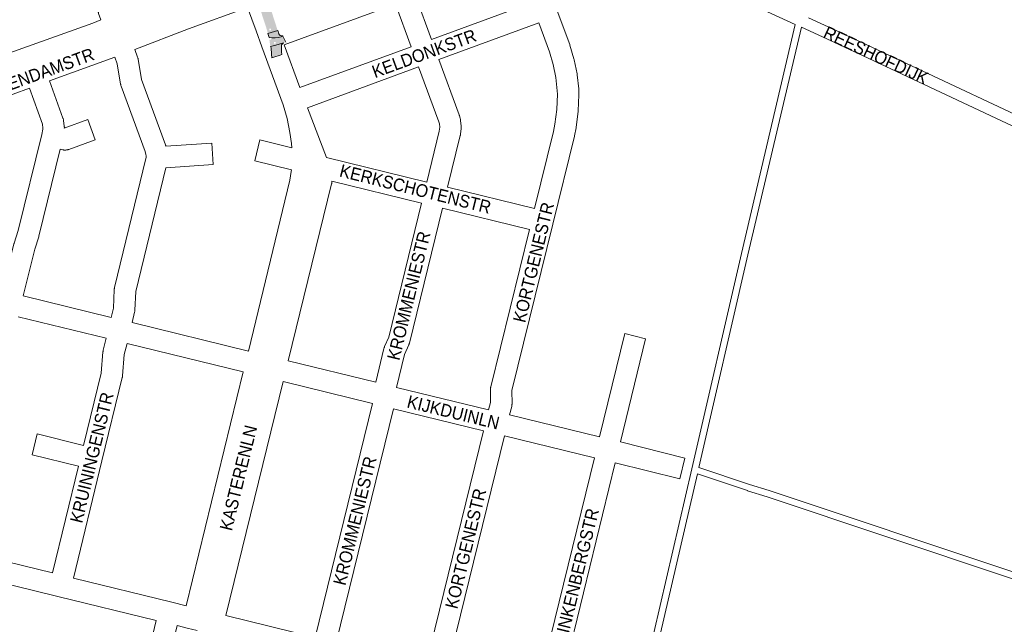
# Paper-space layout 'Layout1' of a CAD drawing. Header units: metres. Extents: x 123097 to 144122, y 392739 to 407589.
# Tile 59 of 256: x 128180 to 128777, y 398353 to 398719. Entities that reach past the tile are written whole.
import ezdxf
from ezdxf.enums import TextEntityAlignment as Align

# ---------------------------------------------------------------- set-up
doc = ezdxf.new("R2010")
doc.units = ezdxf.units.M
doc.header["$MEASUREMENT"] = 0
for name, color, linetype, lineweight in [('gs-anno-wegen algemeen tekst', 7, 'Continuous', 0), ('gs-knt-fietspaden', 7, 'Continuous', 0), ('gs-knt-paden', 7, 'Continuous', 0), ('gs-knt-wegen algemeen', 7, 'Continuous', 0), ('ir-ARC-asfalt-hoofdwegen-te inspecteren', 5, 'Continuous', 0)]:
    doc.layers.add(name, color=color, linetype=linetype, lineweight=lineweight)
doc.styles.add('Style-Arial', font='arial.ttf')

psp = doc.layouts.get("Layout1")

# ---------------------------------------------------------------- hatches: boundary and pattern name
at = {"layer": 'ir-ARC-asfalt-hoofdwegen-te inspecteren', "linetype": 'Continuous', "lineweight": 13}
h = psp.add_hatch(color=5, dxfattribs=at)
h.paths.add_polyline_path([(128302.546, 398805.644, 1.0097835), (128303.459, 398805.97), (128303.372, 398806.2), (128307.258, 398807.633), (128307.451, 398807.041, -0.0576332), (128308.395, 398802.146), (128308.622, 398799.324), (128308.62, 398799.324), (128308.684, 398798.576), (128308.684, 398798.576), (128308.766, 398797.63, 0.0436318), (128312.186, 398781.145), (128312.184, 398781.145), (128312.21, 398781.064, 0.0001793), (128312.23, 398780.998), (128312.368, 398780.58), (128312.416, 398780.431), (128312.417, 398780.432), (128313.942, 398775.803), (128318.828, 398762.522), (128318.957, 398762.17), (128318.959, 398762.171), (128322.738, 398752.067), (128327.799, 398738.257), (128327.799, 398738.257), (128328.057, 398737.553), (128328.057, 398737.553), (128329.673, 398733.145), (128330.335, 398731.262), (128331.111, 398728.752), (128332.19, 398725.553), (128335.22, 398716.161), (128335.217, 398716.16), (128335.332, 398715.813), (128336.353, 398712.648), (128330.469, 398710.87), (128329.814, 398713.101), (128329.824, 398713.104), (128329.711, 398713.452), (128329.708, 398713.462), (128325.222, 398727.262), (128325.156, 398727.47), (128324.55, 398729.371), (128322.131, 398735.943), (128322.132, 398735.943), (128322, 398736.3), (128320.032, 398741.648), (128320.032, 398742.101), (128319.865, 398742.101), (128318.337, 398746.253), (128318.338, 398746.253), (128318.199, 398746.63), (128315.183, 398754.825), (128313.28, 398760.027), (128312.29, 398762.707), (128312.294, 398762.708), (128312.034, 398763.412), (128312.03, 398763.41), (128310.692, 398767.033), (128307.089, 398776.77), (128306.129, 398779.415), (128306.131, 398779.415), (128306.001, 398779.767), (128304.445, 398783.965), (128301.453, 398792.416), (128301.082, 398793.915), (128299.979, 398798.522), (128298.692, 398803.723), (128298.461, 398804.387), (128302.441, 398805.92)])
h.paths.add_polyline_path([(128331.313, 398712.754), (128331.313, 398713.754), (128332.313, 398713.754), (128332.313, 398712.754)], flags=16)
h.paths.add_polyline_path([(128322.248, 398739.545), (128322.248, 398740.545), (128323.248, 398740.545), (128323.248, 398739.545)], flags=16)
at = {"layer": 'ir-ARC-asfalt-hoofdwegen-te inspecteren', "linetype": 'Continuous', "lineweight": 13, "extrusion": (0, 0, -1)}
psp.add_hatch(color=5, dxfattribs=at).paths.add_polyline_path([(-128339.45, 398709.385), (-128339.475, 398709.228), (-128338.419, 398708.876, 0.1095132), (-128331.108, 398708.331), (-128330.469, 398710.87), (-128336.353, 398712.648), (-128336.978, 398710.739, -0.3846467)])
at = {"layer": 'ir-ARC-asfalt-hoofdwegen-te inspecteren', "linetype": 'Continuous', "lineweight": 13}
h = psp.add_hatch(color=5, dxfattribs=at)
h.paths.add_polyline_path([(128331.108, 398708.331, 0.1095132), (128338.419, 398708.876), (128339.475, 398709.228), (128341.215, 398705.623), (128339.934, 398705.152), (128335.305, 398703.709), (128331.918, 398702.974)])
h.paths.add_polyline_path([(128331.362, 398707.15), (128331.362, 398708.15), (128332.362, 398708.15), (128332.362, 398707.15)], flags=16)
h.paths.add_polyline_path([(128334.049, 398704.737), (128334.049, 398705.737), (128335.049, 398705.737), (128335.049, 398704.737)], flags=16)
psp.add_hatch(color=5, dxfattribs=at).paths.add_polyline_path([(128339.934, 398705.152, 0.3132687), (128338.639, 398703.386), (128338.618, 398701.194), (128338.655, 398699.359), (128338.776, 398698.584), (128338.947, 398698.116), (128337.763, 398697.729), (128333.946, 398696.482), (128332.739, 398696.087), (128332.701, 398698.388), (128332.486, 398702.09), (128331.918, 398702.974), (128335.305, 398703.709)])

# ---------------------------------------------------------------- linework, layer by layer
at = {"layer": 'gs-knt-fietspaden', "color": 7, "linetype": 'Continuous', "flags": 128}
for points in [[(128650.07, 398716.356), (128557.937, 398758.709), (128541.238, 398766.234), (128540.302, 398766.656), (128527.342, 398771.855)], [(128407.804, 398728.7), (128340.253, 398703.966)], [(128658.084, 398720.399), (128677.455, 398711.493), (128677.48, 398711.482), (128839.326, 398635.562), (128858.112, 398627.14)], [(128835.354, 398629.672), (128674.511, 398705.121), (128653.796, 398714.643)]]:
    psp.add_lwpolyline(points, dxfattribs=at)
at = {"layer": 'gs-knt-paden', "color": 7, "linetype": 'Continuous', "flags": 128}
for points in [[(128533.58, 398214.929), (128587.346, 398446.888), (128587.347, 398446.891), (128617.41, 398577.487), (128617.412, 398577.496), (128650.07, 398716.356)], [(128653.796, 398714.643), (128621.327, 398576.58), (128591.673, 398447.766)], [(128591.673, 398447.766), (128622.338, 398437.536), (128634.328, 398433.759), (128634.36, 398433.749), (128780.057, 398385.134), (128780.074, 398385.128), (128789.63, 398381.844), (128790.758, 398387.108), (128806.07, 398468.845), (128806.072, 398468.853), (128816.19, 398521.665), (128825.558, 398572.631), (128828.49, 398591.3), (128828.505, 398591.381), (128830.026, 398599), (128835.354, 398629.672)], [(128782.747, 398345.522), (128787.3, 398370.96), (128787.314, 398371.027), (128788.782, 398377.884), (128778.776, 398381.323), (128633.104, 398429.93), (128621.114, 398433.707), (128621.082, 398433.717), (128590.764, 398443.831), (128537.538, 398214.204)]]:
    psp.add_lwpolyline(points, dxfattribs=at)
at = {"layer": 'gs-knt-wegen algemeen', "color": 7, "linetype": 'Continuous', "flags": 128}
for points in [[(128229.255, 398719.099), (128227.803, 398723.032), (128227.72, 398723.273), (128227.645, 398723.518), (128227.581, 398723.765), (128227.526, 398724.015), (128227.481, 398724.266), (128225.625, 398735.983), (128211.484, 398774.458), (128211.419, 398774.6), (128211.016, 398775.098), (128210.183, 398775.453), (128174.242, 398784.242)], [(128417.309, 398702.796), (128407.804, 398728.7)], [(128420.03, 398733.176), (128429.535, 398707.274)], [(128429.535, 398707.274), (128490.112, 398729.44)], [(128504.571, 398727.812), (128513.347, 398704.124), (128513.415, 398703.932), (128513.477, 398703.737), (128515.961, 398695.47), (128516.041, 398695.18), (128516.107, 398694.886), (128517.815, 398686.426), (128517.868, 398686.13), (128517.907, 398685.83), (128518.825, 398677.248), (128518.851, 398676.939), (128518.862, 398676.63), (128518.892, 398673.982), (128518.891, 398673.808), (128518.886, 398673.635), (128518.483, 398664.048), (128518.466, 398663.778), (128518.438, 398663.508), (128517.238, 398653.989), (128517.209, 398653.788), (128517.175, 398653.588), (128516.279, 398648.873), (128516.244, 398648.704), (128516.205, 398648.535), (128503.118, 398595.302), (128478.359, 398494.378), (128478.398, 398486.406), (128478.393, 398486.131), (128478.377, 398485.857), (128478.35, 398485.583), (128478.311, 398485.311), (128478.26, 398485.041), (128478.198, 398484.773), (128476.889, 398479.616)], [(128318.053, 398726.701), (128282.298, 398713.625), (128249.746, 398701.158)], [(128167.503, 398696.808), (128224.284, 398717.064), (128229.255, 398719.099)], [(128494.61, 398717.222), (128434.02, 398695.051)], [(128492.027, 398604.727), (128503.52, 398651.475), (128504.346, 398655.819), (128505.486, 398664.867), (128505.87, 398674.008), (128505.846, 398676.172), (128504.993, 398684.145), (128503.404, 398692.013), (128501.066, 398699.793), (128494.61, 398717.222)], [(128340.253, 398703.966), (128349.756, 398678.037)], [(128249.746, 398701.158), (128251.477, 398696.463), (128251.574, 398696.179), (128251.658, 398695.891), (128251.729, 398695.599), (128251.786, 398695.304), (128253.894, 398682.916), (128268.329, 398643.457), (128268.422, 398643.183), (128268.502, 398642.909), (128268.503, 398642.905), (128268.504, 398642.902)], [(128349.756, 398678.037), (128417.309, 398702.796)], [(128237.554, 398696.59), (128198.053, 398682.112)], [(128235.454, 398538.718), (128236.827, 398544.394), (128237.313, 398555.709), (128237.334, 398556.028), (128237.372, 398556.345), (128237.424, 398556.659), (128237.492, 398556.971), (128256.527, 398635.092), (128256.55, 398635.747), (128256.58, 398636.661), (128256.493, 398637.424), (128256.002, 398639.257), (128241.462, 398679.002), (128241.367, 398679.282), (128241.284, 398679.567), (128241.215, 398679.855), (128241.158, 398680.146), (128239.051, 398692.526), (128237.554, 398696.59)], [(128434.02, 398695.051), (128446.334, 398661.493), (128446.402, 398661.296), (128446.465, 398661.096), (128447.012, 398659.245), (128447.089, 398658.962), (128447.153, 398658.676), (128447.204, 398658.387), (128447.242, 398658.097), (128447.612, 398654.66), (128447.637, 398654.36), (128447.648, 398654.06), (128447.646, 398653.76), (128447.63, 398653.46), (128447.599, 398653.161), (128447.173, 398649.73), (128447.137, 398649.478), (128447.091, 398649.228), (128447.035, 398648.98), (128439.343, 398617.641)], [(128421.794, 398690.574), (128354.34, 398665.85)], [(128426.697, 398620.739), (128434.3, 398651.713), (128434.586, 398654.016), (128434.359, 398656.119), (128434.038, 398657.205), (128421.794, 398690.574)], [(128198.053, 398682.112), (128206.207, 398659.581), (128206.299, 398659.306), (128206.38, 398659.027), (128206.447, 398658.744), (128206.503, 398658.459), (128206.545, 398658.172), (128206.987, 398654.629), (128207.015, 398654.357), (128207.032, 398654.085), (128207.037, 398653.812), (128207.031, 398653.539)], [(128185.828, 398677.631), (128126.27, 398655.8)], [(128169.514, 398554.856), (128176.505, 398583.376), (128176.565, 398583.601), (128176.632, 398583.823), (128179.058, 398591.349), (128193.326, 398649.653), (128193.967, 398652.827), (128193.999, 398653.56), (128193.715, 398655.836), (128185.828, 398677.631)], [(128354.34, 398665.85), (128366.007, 398635.597)], [(128366.007, 398635.597), (128426.697, 398620.739)], [(128369.222, 398621.405), (128369.212, 398621.018), (128369.198, 398620.739), (128369.173, 398620.461), (128369.136, 398620.183), (128369.087, 398619.909), (128369.026, 398619.636), (128342.689, 398512.436)], [(128423.595, 398608.094), (128369.222, 398621.405)], [(128439.343, 398617.641), (128492.027, 398604.727)], [(128395.754, 398499.411), (128400.78, 398519.979), (128400.854, 398520.254), (128400.939, 398520.525), (128401.036, 398520.792), (128401.145, 398521.055), (128403.672, 398526.801), (128423.595, 398608.094)], [(128436.241, 398604.996), (128416.183, 398523.15), (128416.109, 398522.877), (128416.024, 398522.607), (128415.927, 398522.341), (128415.819, 398522.079), (128413.293, 398516.335), (128408.401, 398496.318)], [(128488.922, 398592.082), (128436.241, 398604.996)], [(128464.238, 398482.696), (128465.374, 398487.171), (128465.335, 398495.117), (128465.339, 398495.383), (128465.354, 398495.649), (128465.38, 398495.914), (128465.417, 398496.178), (128465.464, 398496.44), (128465.522, 398496.7), (128488.922, 398592.082)], [(128182.16, 398551.758), (128235.454, 398538.718)], [(128232.373, 398526.067), (128179.06, 398539.112)], [(128248.1, 398535.621), (128318.565, 398518.349)], [(128245.019, 398522.97), (128243.391, 398516.33), (128242.344, 398503.289), (128242.318, 398503.031), (128242.282, 398502.774), (128242.236, 398502.518), (128242.179, 398502.265), (128229.845, 398451.775), (128212.494, 398380.749)], [(128315.477, 398505.701), (128245.019, 398522.97)], [(128342.689, 398512.436), (128395.754, 398499.411)], [(128280.837, 398364.002), (128315.477, 398505.701)], [(128339.589, 398499.79), (128304.949, 398358.09)], [(128393.869, 398486.467), (128339.589, 398499.79)], [(128408.401, 398496.318), (128464.238, 398482.696)], [(128359.108, 398344.793), (128393.869, 398486.467)], [(128406.516, 398483.376), (128371.754, 398341.695)], [(128461.09, 398470.062), (128406.516, 398483.376)], [(128476.889, 398479.616), (128531.425, 398466.361)], [(128426.413, 398328.336), (128461.09, 398470.062)], [(128473.741, 398466.982), (128439.061, 398325.244)], [(128528.33, 398453.714), (128473.741, 398466.982)], [(128493.64, 398311.893), (128528.33, 398453.714)], [(128540.971, 398450.596), (128506.287, 398308.799)], [(128580.027, 398440.823), (128580.023, 398440.823), (128540.971, 398450.596)], [(128145.016, 398397.263), (128199.847, 398383.845)], [(128212.494, 398380.749), (128272.179, 398366.125), (128280.837, 398364.002)], [(128304.949, 398358.09), (128359.108, 398344.793)]]:
    psp.add_lwpolyline(points, dxfattribs=at)
for points in [[(128318.565, 398518.349), (128343.792, 398621.863), (128344.576, 398627.233), (128344.656, 398628.266), (128322.518, 398633.659, -0.3682457), (128322.511, 398633.67), (128325.588, 398646.302, -0.384785), (128325.599, 398646.309), (128344.845, 398641.621), (128344.71, 398644.106), (128343.797, 398650.785), (128342.017, 398659.32), (128339.683, 398667.686), (128326.82, 398702.783), (128323.281, 398712.438), (128318.053, 398726.701)], [(128207.031, 398653.539), (128207.028, 398653.468), (128221.353, 398658.666, -0.3626669), (128221.365, 398658.661), (128225.8, 398646.438, -0.3559133), (128225.795, 398646.427), (128209.678, 398640.578), (128209.398, 398640.484), (128209.115, 398640.403), (128208.829, 398640.334), (128208.539, 398640.279), (128208.248, 398640.236), (128207.955, 398640.207), (128207.661, 398640.191), (128207.366, 398640.189), (128207.072, 398640.199), (128206.778, 398640.224), (128206.486, 398640.261), (128206.196, 398640.311), (128204.525, 398640.641), (128191.649, 398588.026), (128191.59, 398587.8), (128191.522, 398587.577), (128189.095, 398580.05), (128182.16, 398551.758)], [(128268.504, 398642.902), (128268.625, 398642.452), (128296.352, 398644.436, -0.3845504), (128296.362, 398644.428), (128297.29, 398631.46, -0.3845514), (128297.281, 398631.45), (128268.54, 398629.393), (128250.294, 398554.511), (128249.808, 398543.201), (128249.787, 398542.885), (128249.75, 398542.571), (128249.698, 398542.258), (128249.631, 398541.949), (128248.1, 398535.621)], [(128199.847, 398383.845), (128215.653, 398448.547), (128187.512, 398455.447, -0.3681734), (128187.505, 398455.458), (128190.602, 398468.086, -0.384768), (128190.613, 398468.093), (128218.743, 398461.195), (128229.407, 398504.85), (128230.455, 398517.893), (128230.481, 398518.153), (128230.517, 398518.411), (128230.564, 398518.667), (128230.621, 398518.922), (128232.373, 398526.067)], [(128531.425, 398466.361), (128546.738, 398528.934, -0.3847725), (128546.749, 398528.941), (128559.373, 398525.851), (128559.377, 398525.85, -0.3998127), (128559.384, 398525.839), (128559.383, 398525.835), (128544.066, 398463.243)], [(128544.066, 398463.243), (128583.18, 398453.454), (128583.184, 398453.453, -0.3997804), (128583.191, 398453.441), (128583.19, 398453.438), (128580.034, 398440.83), (128580.027, 398440.823)], [(128287.533, 398348.957), (128284.067, 398349.805), (128282.256, 398350.249), (128275.437, 398351.92), (128256.136, 398271.286, -0.3848359), (128256.124, 398271.279), (128243.481, 398274.306, -0.3684388), (128243.474, 398274.316), (128262.791, 398355.02), (128203.078, 398369.651), (128135.602, 398386.162), (128092.06, 398396.794)]]:
    psp.add_lwpolyline(points, format="xyb", dxfattribs=at)
at = {"layer": 'ir-ARC-asfalt-hoofdwegen-te inspecteren', "color": 5, "linetype": 'Continuous', "lineweight": 13}
psp.add_line((128339.475, 398709.228), (128341.215, 398705.623), dxfattribs=at)
for points in [[(128339.45, 398709.385), (128339.475, 398709.228), (128338.419, 398708.876, -0.1095132), (128331.108, 398708.331), (128330.469, 398710.87), (128336.353, 398712.648), (128336.978, 398710.739, 0.3846467)], [(128339.934, 398705.152, 0.3132687), (128338.639, 398703.386), (128338.618, 398701.194), (128338.655, 398699.359), (128338.776, 398698.584), (128338.947, 398698.116), (128337.763, 398697.729), (128333.946, 398696.482), (128332.739, 398696.087), (128332.701, 398698.388), (128332.486, 398702.09), (128331.918, 398702.974), (128335.305, 398703.709)]]:
    psp.add_lwpolyline(points, format="xyb", close=True, dxfattribs=at)

# ---------------------------------------------------------------- texts
at = {"layer": 'gs-anno-wegen algemeen tekst', "color": 7, "style": 'Style-Arial', "width": 0.909091}
for s, rotation, p in [('KELDONKSTR', 20.128917, (128425.103, 398698.72)), ('REESHOFDIJK', 334.931192, (128699.02, 398697.632)), ('KRABBENDAMSTR', 20.129853, (128183.279, 398683.61)), ('KERKSCHOTENSTR', 346.0068, (128419.827, 398616.614)), ('KORTGENESTR', 76.255614, (128491.439, 398572.127)), ('KROMMENIESTR', 76.196633, (128415.832, 398551.888)), ('KRUININGENSTR', 76.272106, (128223.637, 398453.792)), ('KIJKDUINLN', 346.290528, (128442.82, 398481.219)), ('KASTERENLN', 76.263156, (128312.554, 398441.484)), ('KROMMENIESTR', 76.196633, (128383.129, 398415.471)), ('KORTGENESTR', 76.255614, (128450.307, 398398.628)), ('KLINKENBERGSTR', 76.254736, (128516.868, 398379.454))]:
    psp.add_text(s, height=7.7, rotation=rotation, dxfattribs=at).set_placement(p, align=Align.MIDDLE_CENTER)

doc.saveas('drawing.dxf')
